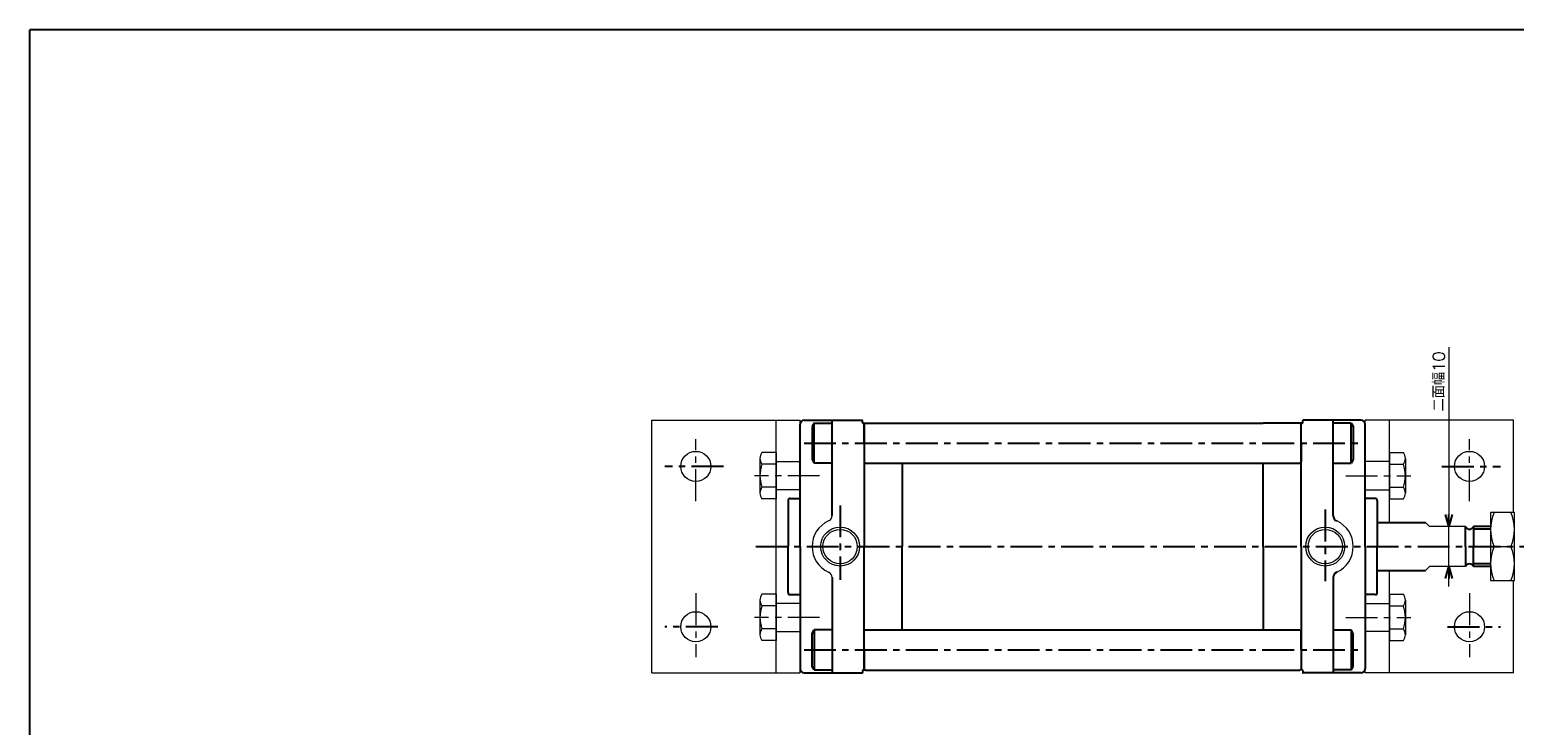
# Model space of a CAD drawing. Header units: millimetres. Extents: x -272 to 287, y -200 to 200.
# Tile 2 of 3: x -272 to 98, y 26 to 200. Entities that reach past the tile are written whole.
import ezdxf
from ezdxf.enums import TextEntityAlignment as Align

# ---------------------------------------------------------------- set-up
doc = ezdxf.new("R2010")
doc.units = ezdxf.units.MM
doc.header["$LTSCALE"] = 0.25
doc.linetypes.add('CENTER', pattern=[50.8, 31.75, -6.35, 6.35, -6.35])
doc.layers.add('ZUWAKU', color=7, linetype='Continuous')
doc.styles.add('FdaStyle0', font='txt.shx', dxfattribs={"bigfont": 'bigfont'})

# ---------------------------------------------------------------- blocks, each defined once
blk = doc.blocks.new('_OPEN30')
at = {"color": 0, "linetype": 'ByBlock', "lineweight": -2}
for p, q in [((-1, 0.267949), (0, 0)), ((0, 0), (-1, -0.267949)), ((0, 0), (-1, 0))]:
    blk.add_line(p, q, dxfattribs=at)
blk = doc.blocks.new('DC_GROUP_Φ50_2')
at = {"color": 4, "linetype": 'Continuous', "lineweight": 13}
for p, q in [((98.39, 79.56), (92.39, 79.56)), ((92.39, 79.56), (92.39, 62.56)), ((98.39, 62.56), (98.39, 79.56)), ((93.29, 71.06), (97.5, 71.06)), ((92.39, 62.56), (98.39, 62.56))]:
    blk.add_line(p, q, dxfattribs=at)
for centre, start, end in [((102.84, 75.31), 156.0093, 203.9907), ((87.95, 75.31), 336.0093, 23.9907), ((102.84, 66.81), 156.0093, 203.9907), ((87.95, 66.81), 336.0093, 23.9907)]:
    blk.add_arc(centre, 10.45, start, end, dxfattribs=at)
blk = doc.blocks.new('DC_GROUP_Φ50_12')
at = {"color": 4, "linetype": 'Continuous', "lineweight": 13}
for p, q in [((-89.83, 57.72), (-89.83, 49.06)), ((-85.83, 59.16), (-89.33, 59.16)), ((-85.83, 56.27), (-89.33, 56.27)), ((-85.83, 59.16), (-85.83, 47.61)), ((-85.83, 50.5), (-89.33, 50.5)), ((-85.83, 47.61), (-89.33, 47.61))]:
    blk.add_line(p, q, dxfattribs=at)
for centre, radius, start, end in [((-87.51, 57.72), 2.32, 141.4811, 218.5189), ((-81.32, 53.39), 8.51, 160.1808, 199.8192), ((-87.51, 49.06), 2.32, 141.4811, 218.5189)]:
    blk.add_arc(centre, radius, start, end, dxfattribs=at)
blk = doc.blocks.new('DC_GROUP_Φ50_13')
at = {"color": 4, "linetype": 'Continuous', "lineweight": 13}
for p, q in [((-89.83, 93.07), (-89.83, 84.41)), ((-85.83, 94.52), (-89.33, 94.52)), ((-85.83, 94.52), (-85.83, 82.97)), ((-85.83, 91.63), (-89.33, 91.63)), ((-85.83, 85.86), (-89.33, 85.86)), ((-85.83, 82.97), (-89.33, 82.97))]:
    blk.add_line(p, q, dxfattribs=at)
for centre, radius, start, end in [((-87.51, 93.07), 2.32, 141.4811, 218.5189), ((-81.32, 88.74), 8.51, 160.1808, 199.8192), ((-87.51, 84.41), 2.32, 141.4811, 218.5189)]:
    blk.add_arc(centre, radius, start, end, dxfattribs=at)
blk = doc.blocks.new('DC_GROUP_Φ50_14')
at = {"color": 4, "linetype": 'Continuous', "lineweight": 13}
for p, q in [((67.17, 59.16), (70.67, 59.16)), ((67.17, 59.16), (67.17, 47.61)), ((67.17, 56.27), (70.67, 56.27)), ((71.17, 57.72), (71.17, 49.06)), ((67.17, 50.5), (70.67, 50.5)), ((67.17, 47.61), (70.67, 47.61))]:
    blk.add_line(p, q, dxfattribs=at)
for centre, radius, start, end in [((68.85, 57.72), 2.32, 321.4811, 38.5189), ((62.66, 53.39), 8.51, 340.1808, 19.8192), ((68.85, 49.06), 2.32, 321.4811, 38.5189)]:
    blk.add_arc(centre, radius, start, end, dxfattribs=at)
blk = doc.blocks.new('DC_GROUP_Φ50_15')
at = {"color": 4, "linetype": 'Continuous', "lineweight": 13}
for p, q in [((67.17, 94.52), (70.67, 94.52)), ((67.17, 94.52), (67.17, 82.97)), ((71.17, 93.07), (71.17, 84.41)), ((67.17, 91.63), (70.67, 91.63)), ((67.17, 85.86), (70.67, 85.86)), ((67.17, 82.97), (70.67, 82.97))]:
    blk.add_line(p, q, dxfattribs=at)
for centre, radius, start, end in [((68.85, 93.07), 2.32, 321.4811, 38.5189), ((62.66, 88.74), 8.51, 340.1808, 19.8192), ((68.85, 84.41), 2.32, 321.4811, 38.5189)]:
    blk.add_arc(centre, radius, start, end, dxfattribs=at)

msp = doc.modelspace()

# ---------------------------------------------------------------- linework, layer by layer
at = {"color": 4, "linetype": 'Continuous', "lineweight": 13}
for p, q in [((82.003, 120.788), (82.003, 76.065)), ((77.17, 76.065), (76.17, 77.065)), ((86.17, 76.065), (77.17, 76.065)), ((82.003, 66.065), (82.003, 76.065)), ((92.391, 76.065), (92.391, 66.065)), ((76.17, 65.065), (77.17, 66.065)), ((86.17, 66.065), (77.17, 66.065)), ((82.003, 61.065), (82.003, 66.065))]:
    msp.add_line(p, q, dxfattribs=at)
at = {"color": 4, "linetype": 'Continuous', "lineweight": 18}
for p, q in [((-116.83, 102.565), (-79.83, 102.565)), ((-116.83, 39.565), (-116.83, 102.565)), ((-85.83, 39.565), (-85.83, 102.565)), ((-79.83, 39.565), (-79.83, 102.565)), ((61.17, 39.565), (61.17, 102.565)), ((98.17, 102.565), (61.17, 102.565)), ((67.17, 77.065), (67.17, 102.565)), ((98.17, 79.565), (98.17, 102.565)), ((67.17, 39.565), (67.17, 65.065)), ((98.17, 39.565), (98.17, 62.565)), ((-116.83, 39.565), (-79.83, 39.565)), ((98.17, 39.565), (61.17, 39.565))]:
    msp.add_line(p, q, dxfattribs=at)
at = {"color": 4, "linetype": 'Continuous', "lineweight": 25}
for p, q in [((-79.83, 83.065), (-79.83, 101.565)), ((-79.83, 71.065), (-79.83, 101.565)), ((-79.83, 83.065), (-79.83, 101.565)), ((-79.83, 71.065), (-79.83, 101.565)), ((-79.83, 71.065), (-79.83, 101.565)), ((-78.83, 102.565), (-64.33, 102.565)), ((-78.83, 102.565), (-71.83, 102.565)), ((-78.83, 102.565), (-64.33, 102.565)), ((-78.83, 102.565), (-71.83, 102.565)), ((-76.325, 101.852), (-76.83, 100.978)), ((-76.325, 101.852), (-76.83, 100.978)), ((-76.83, 100.978), (-76.83, 92.752)), ((-76.83, 100.978), (-76.83, 92.752)), ((-76.325, 101.852), (-71.83, 101.852)), ((-76.325, 91.878), (-76.325, 101.852)), ((-76.325, 101.852), (-71.83, 101.852)), ((-76.325, 91.878), (-76.325, 101.852)), ((-71.83, 78.811), (-71.83, 102.638)), ((-71.83, 102.565), (-64.33, 102.565)), ((-71.83, 102.565), (-64.33, 102.565)), ((-64.23, 102.015), (-64.23, 102.465)), ((-64.23, 102.015), (-64.23, 102.465)), ((-64.23, 102.015), (-64.23, 102.465)), ((-64.23, 102.015), (-64.23, 102.465)), ((-64.03, 101.815), (-54.33, 101.815)), ((-64.03, 101.815), (-63.58, 101.815)), ((-64.03, 101.815), (-54.33, 101.815)), ((-64.03, 101.815), (-63.58, 101.815)), ((-63.83, 101.815), (-63.83, 71.065)), ((-63.53, 101.815), (-63.83, 101.515)), ((-63.83, 101.815), (-63.83, 71.065)), ((-63.53, 101.815), (-63.83, 101.515)), ((-63.83, 96.865), (-63.83, 101.565)), ((-63.83, 96.865), (-63.83, 101.565)), ((-54.33, 101.815), (35.67, 101.815)), ((-54.33, 101.815), (35.67, 101.815)), ((45.37, 101.815), (35.67, 101.815)), ((45.37, 101.815), (35.67, 101.815)), ((45.17, 101.515), (44.87, 101.815)), ((45.17, 101.515), (44.87, 101.815)), ((45.37, 101.815), (44.92, 101.815)), ((45.37, 101.815), (44.92, 101.815)), ((45.17, 71.065), (45.17, 101.815)), ((45.17, 71.065), (45.17, 101.815)), ((45.17, 96.865), (45.17, 101.565)), ((45.17, 96.865), (45.17, 101.565)), ((45.57, 102.015), (45.57, 102.465)), ((45.57, 102.015), (45.57, 102.465)), ((45.57, 102.015), (45.57, 102.465)), ((45.57, 102.015), (45.57, 102.465)), ((60.17, 102.565), (45.67, 102.565)), ((53.17, 102.565), (45.67, 102.565)), ((60.17, 102.565), (45.67, 102.565)), ((53.17, 102.565), (45.67, 102.565)), ((53.17, 78.811), (53.17, 102.638)), ((53.17, 78.811), (53.17, 102.638)), ((60.17, 102.565), (53.17, 102.565)), ((60.17, 102.565), (53.17, 102.565)), ((57.666, 101.852), (53.17, 101.852)), ((57.666, 101.852), (53.17, 101.852)), ((57.666, 101.852), (58.17, 100.978)), ((57.666, 91.878), (57.666, 101.852)), ((57.666, 101.852), (58.17, 100.978)), ((57.666, 91.878), (57.666, 101.852)), ((58.17, 100.978), (58.17, 92.752)), ((58.17, 100.978), (58.17, 92.752)), ((61.17, 83.065), (61.17, 101.565)), ((61.17, 71.065), (61.17, 101.565)), ((61.17, 83.065), (61.17, 101.565)), ((61.17, 71.065), (61.17, 101.565)), ((61.17, 83.065), (61.17, 101.565)), ((61.17, 71.065), (61.17, 101.565)), ((61.17, 83.065), (61.17, 101.565)), ((61.17, 71.065), (61.17, 101.565)), ((61.17, 71.065), (61.17, 101.565)), ((-63.83, 96.865), (-63.83, 92.165)), ((-63.83, 96.865), (-63.83, 92.165)), ((45.17, 96.865), (45.17, 92.165)), ((45.17, 96.865), (45.17, 92.165)), ((-76.83, 92.752), (-76.325, 91.878)), ((-76.83, 92.752), (-76.325, 91.878)), ((58.17, 92.752), (57.666, 91.878)), ((58.17, 92.752), (57.666, 91.878)), ((-71.83, 91.878), (-76.325, 91.878)), ((-71.83, 91.878), (-76.325, 91.878)), ((-63.53, 91.865), (-63.83, 92.165)), ((-63.53, 91.865), (-63.83, 92.165)), ((-63.53, 91.865), (44.87, 91.865)), ((-63.53, 91.865), (44.87, 91.865)), ((-54.33, 91.865), (-54.33, 71.065)), ((-54.33, 91.865), (-54.33, 71.065)), ((35.67, 71.065), (35.67, 91.865)), ((35.67, 71.065), (35.67, 91.865)), ((44.87, 91.865), (45.17, 92.165)), ((44.87, 91.865), (45.17, 92.165)), ((53.17, 91.878), (57.666, 91.878)), ((53.17, 91.878), (57.666, 91.878)), ((-82.83, 82.565), (-82.83, 71.065)), ((-82.83, 82.565), (-82.83, 71.065)), ((-82.83, 82.565), (-82.83, 71.065)), ((-82.33, 83.065), (-79.83, 83.065)), ((-82.33, 83.065), (-79.83, 83.065)), ((-82.33, 83.065), (-79.83, 83.065)), ((63.67, 83.065), (61.17, 83.065)), ((63.67, 83.065), (61.17, 83.065)), ((63.67, 83.065), (61.17, 83.065)), ((63.67, 83.065), (61.17, 83.065)), ((63.67, 83.065), (61.17, 83.065)), ((63.67, 83.065), (61.17, 83.065)), ((63.67, 83.065), (61.17, 83.065)), ((64.17, 82.565), (64.17, 77.065)), ((64.17, 82.565), (64.17, 71.065)), ((64.17, 82.565), (64.17, 77.065)), ((64.17, 82.565), (64.17, 71.065)), ((64.17, 82.565), (64.17, 71.065)), ((64.17, 82.565), (64.17, 71.065)), ((64.17, 82.565), (64.17, 71.065)), ((64.17, 77.065), (76.17, 77.065)), ((64.17, 77.065), (76.17, 77.065)), ((86.17, 71.065), (86.17, 76.065)), ((86.17, 71.065), (86.17, 76.065)), ((92.391, 76.065), (88.17, 76.065)), ((88.17, 76.065), (88.17, 71.065)), ((92.391, 76.065), (88.17, 76.065)), ((88.17, 76.065), (88.17, 71.065)), ((92.391, 75.39), (88.17, 75.39)), ((92.391, 75.39), (88.17, 75.39)), ((-82.83, 59.565), (-82.83, 71.065)), ((-82.83, 59.565), (-82.83, 71.065)), ((-82.83, 59.565), (-82.83, 71.065)), ((-79.83, 71.065), (-79.83, 40.565)), ((-79.83, 71.065), (-79.83, 40.565)), ((-79.83, 71.065), (-79.83, 40.565)), ((-63.83, 40.315), (-63.83, 71.065)), ((-63.83, 40.315), (-63.83, 71.065)), ((-54.33, 50.265), (-54.33, 71.065)), ((-54.33, 50.265), (-54.33, 71.065)), ((35.67, 71.065), (35.67, 50.265)), ((35.67, 71.065), (35.67, 50.265)), ((45.17, 71.065), (45.17, 40.315)), ((45.17, 71.065), (45.17, 40.315)), ((61.17, 71.065), (61.17, 40.565)), ((61.17, 71.065), (61.17, 40.565)), ((61.17, 71.065), (61.17, 40.565)), ((61.17, 71.065), (61.17, 40.565)), ((61.17, 71.065), (61.17, 40.565)), ((64.17, 59.565), (64.17, 71.065)), ((64.17, 59.565), (64.17, 71.065)), ((64.17, 59.565), (64.17, 71.065)), ((64.17, 59.565), (64.17, 71.065)), ((64.17, 59.565), (64.17, 71.065)), ((86.17, 71.065), (86.17, 66.065)), ((86.17, 71.065), (86.17, 66.065)), ((88.17, 66.065), (88.17, 71.065)), ((88.17, 66.065), (88.17, 71.065)), ((92.391, 66.74), (88.17, 66.74)), ((92.391, 66.74), (88.17, 66.74)), ((-71.83, 63.319), (-71.83, 39.491)), ((53.17, 63.319), (53.17, 39.491)), ((53.17, 63.319), (53.17, 39.491)), ((64.17, 65.065), (76.17, 65.065)), ((64.17, 65.065), (76.17, 65.065)), ((92.391, 66.065), (88.17, 66.065)), ((92.391, 66.065), (88.17, 66.065)), ((-82.33, 59.065), (-79.83, 59.065)), ((-82.33, 59.065), (-79.83, 59.065)), ((-82.33, 59.065), (-79.83, 59.065)), ((63.67, 59.065), (61.17, 59.065)), ((63.67, 59.065), (61.17, 59.065)), ((63.67, 59.065), (61.17, 59.065)), ((63.67, 59.065), (61.17, 59.065)), ((63.67, 59.065), (61.17, 59.065)), ((-76.83, 49.378), (-76.325, 50.252)), ((-76.83, 49.378), (-76.325, 50.252)), ((-76.83, 41.152), (-76.83, 49.378)), ((-76.83, 41.152), (-76.83, 49.378)), ((-71.83, 50.252), (-76.325, 50.252)), ((-76.325, 50.252), (-76.325, 40.278)), ((-71.83, 50.252), (-76.325, 50.252)), ((-76.325, 50.252), (-76.325, 40.278)), ((-63.53, 50.265), (-63.83, 49.965)), ((-63.53, 50.265), (-63.83, 49.965)), ((-63.83, 45.265), (-63.83, 49.965)), ((-63.83, 45.265), (-63.83, 49.965)), ((-63.53, 50.265), (44.87, 50.265)), ((-63.53, 50.265), (44.87, 50.265)), ((44.87, 50.265), (45.17, 49.965)), ((44.87, 50.265), (45.17, 49.965)), ((45.17, 45.265), (45.17, 49.965)), ((45.17, 45.265), (45.17, 49.965)), ((53.17, 50.252), (57.666, 50.252)), ((53.17, 50.252), (57.666, 50.252)), ((58.17, 49.378), (57.666, 50.252)), ((57.666, 50.252), (57.666, 40.278)), ((58.17, 49.378), (57.666, 50.252)), ((57.666, 50.252), (57.666, 40.278)), ((58.17, 41.152), (58.17, 49.378)), ((58.17, 41.152), (58.17, 49.378)), ((-63.83, 45.265), (-63.83, 40.565)), ((-63.83, 45.265), (-63.83, 40.565)), ((45.17, 45.265), (45.17, 40.565)), ((45.17, 45.265), (45.17, 40.565)), ((-76.325, 40.278), (-76.83, 41.152)), ((-76.325, 40.278), (-76.83, 41.152)), ((57.666, 40.278), (58.17, 41.152)), ((57.666, 40.278), (58.17, 41.152)), ((-78.83, 39.565), (-71.83, 39.565)), ((-78.83, 39.565), (-71.83, 39.565)), ((-76.325, 40.278), (-71.83, 40.278)), ((-76.325, 40.278), (-71.83, 40.278)), ((-71.83, 39.565), (-64.33, 39.565)), ((-71.83, 39.565), (-64.33, 39.565)), ((-64.23, 40.115), (-64.23, 39.665)), ((-64.23, 40.115), (-64.23, 39.665)), ((-64.03, 40.315), (-63.58, 40.315)), ((-64.03, 40.315), (-63.58, 40.315)), ((-63.53, 40.265), (-63.83, 40.565)), ((-63.53, 40.265), (-63.83, 40.565)), ((-63.53, 40.265), (44.87, 40.265)), ((-63.53, 40.265), (44.87, 40.265)), ((45.17, 40.565), (44.87, 40.265)), ((45.17, 40.565), (44.87, 40.265)), ((45.37, 40.315), (44.92, 40.315)), ((45.37, 40.315), (44.92, 40.315)), ((45.57, 40.115), (45.57, 39.665)), ((45.57, 40.115), (45.57, 39.665)), ((53.17, 39.565), (45.67, 39.565)), ((53.17, 39.565), (45.67, 39.565)), ((57.666, 40.278), (53.17, 40.278)), ((57.666, 40.278), (53.17, 40.278)), ((60.17, 39.565), (53.17, 39.565)), ((60.17, 39.565), (53.17, 39.565))]:
    msp.add_line(p, q, dxfattribs=at)
at = {"color": 4, "linetype": 'CENTER', "lineweight": 18}
for p, q in [((-105.83, 82.398), (-105.83, 97.862)), ((87.17, 82.398), (87.17, 97.862)), ((-85.83, 92.243), (-79.83, 92.243)), ((67.17, 92.243), (61.17, 92.243)), ((-74.966, 88.743), (-91.226, 88.743)), ((-79.83, 85.243), (-85.83, 85.243)), ((56.307, 88.743), (72.567, 88.743)), ((61.17, 85.243), (67.17, 85.243)), ((-105.83, 59.411), (-105.83, 43.493)), ((87.17, 59.411), (87.17, 43.493)), ((-79.83, 56.887), (-85.83, 56.887)), ((61.17, 56.887), (67.17, 56.887)), ((-74.966, 53.387), (-91.226, 53.387)), ((56.307, 53.387), (72.567, 53.387)), ((-85.83, 49.887), (-79.83, 49.887)), ((67.17, 49.887), (61.17, 49.887))]:
    msp.add_line(p, q, dxfattribs=at)
at = {"color": 4, "linetype": 'CENTER', "lineweight": 25}
for p, q in [((-78.83, 96.865), (60.17, 96.865)), ((-78.83, 96.865), (60.17, 96.865)), ((-98.934, 91.065), (-113.527, 91.065)), ((80.275, 91.065), (94.868, 91.065)), ((-69.83, 81.315), (-69.83, 62.739)), ((51.17, 80.293), (51.17, 62.398)), ((-90.86, 71.065), (110.656, 71.065)), ((-100.366, 51.065), (-113.527, 51.065)), ((81.707, 51.065), (94.868, 51.065)), ((-78.83, 45.265), (60.17, 45.265)), ((-78.83, 45.265), (60.17, 45.265))]:
    msp.add_line(p, q, dxfattribs=at)
at = {"color": 4, "linetype": 'Continuous', "lineweight": 18}
for centre in [(-105.83, 91.065), (87.17, 91.065), (-105.83, 51.065), (87.17, 51.065)]:
    msp.add_circle(centre, 3.75, dxfattribs=at)
at = {"color": 4, "linetype": 'Continuous', "lineweight": 13}
for centre, radius in [((-69.83, 71.065), 4.862), ((-69.83, 71.065), 4.281), ((51.17, 71.065), 4.862), ((51.17, 71.065), 4.281)]:
    msp.add_circle(centre, radius, dxfattribs=at)
at = {"color": 4, "linetype": 'Continuous', "lineweight": 25}
for centre, radius, start, end in [((-78.83, 101.565), 1, 90, 180), ((-78.83, 101.565), 1, 90, 180), ((-78.83, 101.565), 1, 90, 180), ((-78.83, 101.565), 1, 90, 180), ((-78.83, 101.565), 1, 90, 180), ((-64.33, 102.465), 0.1, 0, 90), ((-64.33, 102.465), 0.1, 0, 90), ((-64.33, 102.465), 0.1, 0, 90), ((-64.33, 102.465), 0.1, 0, 90), ((-64.33, 102.465), 0.1, 0, 90), ((-64.33, 102.465), 0.1, 0, 90), ((-64.03, 102.015), 0.2, 180, 270), ((-64.03, 102.015), 0.2, 180, 270), ((-64.03, 102.015), 0.2, 180, 270), ((-64.03, 102.015), 0.2, 180, 270), ((-64.03, 102.015), 0.2, 180, 270), ((-64.03, 102.015), 0.2, 180, 270), ((45.37, 102.015), 0.2, 270, 360), ((45.37, 102.015), 0.2, 270, 360), ((45.37, 102.015), 0.2, 270, 0), ((45.37, 102.015), 0.2, 270, 360), ((45.37, 102.015), 0.2, 270, 360), ((45.37, 102.015), 0.2, 270, 0), ((45.67, 102.465), 0.1, 90, 180), ((45.67, 102.465), 0.1, 90, 180), ((45.67, 102.465), 0.1, 90, 180), ((45.67, 102.465), 0.1, 90, 180), ((45.67, 102.465), 0.1, 90, 180), ((45.67, 102.465), 0.1, 90, 180), ((60.17, 101.565), 1, 0, 90), ((60.17, 101.565), 1, 0, 90), ((60.17, 101.565), 1, 0, 90), ((60.17, 101.565), 1, 0, 90), ((60.17, 101.565), 1, 0, 90), ((60.17, 101.565), 1, 0, 90), ((60.17, 101.565), 1, 0, 90), ((60.17, 101.565), 1, 0, 90), ((60.17, 101.565), 1, 0, 90), ((-82.33, 82.565), 0.5, 90, 180), ((-82.33, 82.565), 0.5, 90, 180), ((-82.33, 82.565), 0.5, 90, 180), ((-82.33, 82.565), 0.5, 90, 180), ((-82.33, 82.565), 0.5, 90, 180), ((63.67, 82.565), 0.5, 0, 90), ((63.67, 82.565), 0.5, 0, 90), ((63.67, 82.565), 0.5, 0, 90), ((63.67, 82.565), 0.5, 0, 90), ((63.67, 82.565), 0.5, 0, 90), ((63.67, 82.565), 0.5, 0, 90), ((63.67, 82.565), 0.5, 0, 90), ((63.67, 82.565), 0.5, 0, 90), ((63.67, 82.565), 0.5, 0, 90), ((54.67, 78.811), 1.5, 180, 245.68426), ((87.17, 76.468), 1.078, 201.9613, 338.0387), ((87.17, 76.468), 1.078, 201.9613, 338.0387), ((87.17, 65.662), 1.078, 21.9613, 158.0387), ((87.17, 65.662), 1.078, 21.9613, 158.0387), ((54.67, 63.319), 1.5, 114.31574, 180), ((-82.33, 59.565), 0.5, 180, 270), ((-82.33, 59.565), 0.5, 180, 270), ((-82.33, 59.565), 0.5, 180, 270), ((63.67, 59.565), 0.5, 270, 360), ((63.67, 59.565), 0.5, 270, 360), ((63.67, 59.565), 0.5, 270, 360), ((63.67, 59.565), 0.5, 270, 360), ((63.67, 59.565), 0.5, 270, 360), ((-78.83, 40.565), 1, 180, 270), ((-78.83, 40.565), 1, 180, 270), ((-78.83, 40.565), 1, 180, 270), ((-64.33, 39.665), 0.1, 270, 0), ((-64.33, 39.665), 0.1, 270, 0), ((-64.03, 40.115), 0.2, 90, 180), ((-64.03, 40.115), 0.2, 90, 180), ((45.37, 40.115), 0.2, 0, 90), ((45.37, 40.115), 0.2, 0, 90), ((45.67, 39.665), 0.1, 180, 270), ((45.67, 39.665), 0.1, 180, 270), ((60.17, 40.565), 1, 270, 360), ((60.17, 40.565), 1, 270, 360), ((60.17, 40.565), 1, 270, 360), ((60.17, 40.565), 1, 270, 360), ((60.17, 40.565), 1, 270, 360)]:
    msp.add_arc(centre, radius, start, end, dxfattribs=at)
at = {"color": 4, "linetype": 'Continuous', "lineweight": 13}
for centre, radius, start, end in [((-73.33, 78.811), 1.5, 294.31574, 0), ((-69.83, 71.065), 7, 114.31574, 245.68426), ((51.17, 71.065), 7, 294.31574, 65.68426), ((-73.33, 63.319), 1.5, 0, 65.68426)]:
    msp.add_arc(centre, radius, start, end, dxfattribs=at)
at = {"layer": 'ZUWAKU', "color": 5, "linetype": 'Continuous', "lineweight": 25}
for p in [(281, 200), (-272, -194)]:
    msp.add_line(p, (-272, 200), dxfattribs=at)

# ---------------------------------------------------------------- block references
at = {"linetype": 'Continuous'}
for name in ['DC_GROUP_Φ50_13', 'DC_GROUP_Φ50_15', 'DC_GROUP_Φ50_2', 'DC_GROUP_Φ50_12', 'DC_GROUP_Φ50_14']:
    msp.add_blockref(name, (0, 0), dxfattribs=at)
at = {"color": 4, "xscale": 3.000002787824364, "yscale": 2.999989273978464}
for p, rotation in [((82.003, 76.065), 270), ((82.003, 66.065), 90)]:
    msp.add_blockref('_OPEN30', p, dxfattribs=dict(at, rotation=rotation))

# ---------------------------------------------------------------- texts
at = {"color": 4, "style": 'FdaStyle0', "width": 0.892857}
msp.add_text('二面幅10', height=3, rotation=90, dxfattribs=at).set_placement((81.003, 104.766), (81.003, 119.766), align=Align.FIT)

doc.saveas('drawing.dxf')
